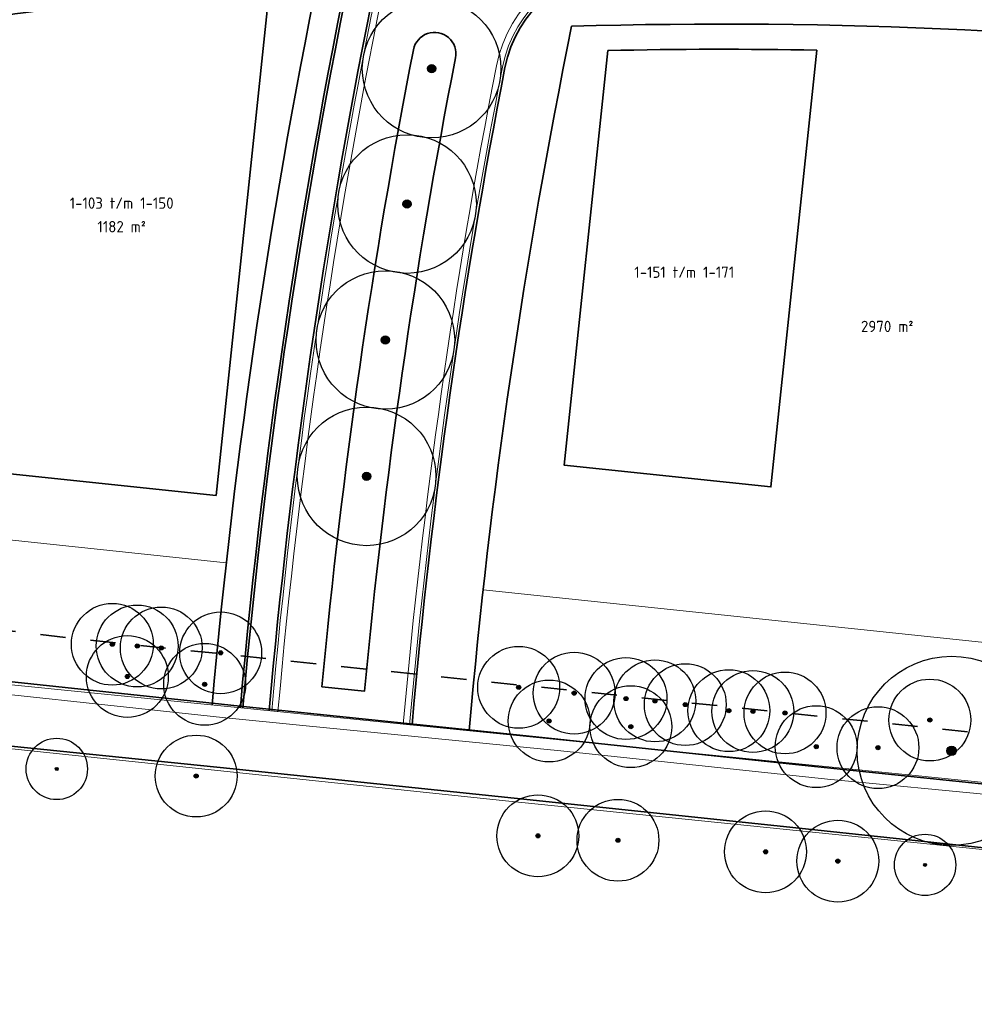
# Model space of a CAD drawing. Extents: x 168179 to 170299, y 448694 to 449599.
# Tile 2 of 32: x 168291 to 168366, y 448749 to 448827. Entities that reach past the tile are written whole.
import ezdxf
from ezdxf.enums import TextEntityAlignment as Align

# ---------------------------------------------------------------- set-up
doc = ezdxf.new("R2010")
doc.units = 0
doc.linetypes.add('NLCS-HIDDEN', pattern=[4, 2, -2])
doc.layers.get('0').update_dxf_attribs({"lineweight": 0})
for name, color, linetype, lineweight in [('B-WE-VH-VERHARDING_ASFALT_ROOD-G', 10, 'Continuous', 18), ('B-WE-VH-VERHARDING_ASFALT_ZWART-G', 7, 'Continuous', 13), ('N-WE-KG-GRENS_SECTIE-G', 210, 'NLCS-HIDDEN', 35), ('N01-WE-OG-WEG_ONTSLUITINGSWEG_GOOT-O', 162, 'Continuous', 18), ('N01-WE-VH-KANTOPSLUITING_ACHTERKANTBAND-G', 50, 'Continuous', 35), ('N01-WE-VH-VERHARDING-G', 252, 'Continuous', 35), ('N1-WE-GR-BOOM-S', 90, 'Continuous', 25), ('N8-WE-OG-KADASTRAAL_KAVELNUMMER-T18', 7, 'Continuous', 18), ('N8-WE-OG-KADASTRAAL_KAVELOPPERVLAK-T18', 10, 'Continuous', 18), ('R-WE-VH-KANTVERHARDING-G', 210, 'Continuous', 35)]:
    doc.layers.add(name, color=color, linetype=linetype, lineweight=lineweight)
for name, color, linetype, lineweight, true_color in [('N01-WE-KG-KADASTRAAL-O', 150, 'Continuous', 18, 0x007fff), ('N1-PV-GR-BOOM-S', 3, 'Continuous', 25, 0x00ff00), ('N1-WE-KG-KADASTRAAL_BEBOUWING-G', 1, 'Continuous', 35, 0xff0000)]:
    doc.layers.add(name, color=color, linetype=linetype, lineweight=lineweight, true_color=true_color)
doc.styles.add('NLCS-ISO-M1000-T18', font='NLCS-ISO.ttf', dxfattribs={"height": 1.8})

# ---------------------------------------------------------------- blocks, each defined once
blk = doc.blocks.new('B-SGR-BOOM_1E GROOTTE')
at = {"ltscale": 0.1}
h = blk.add_hatch(color=256, dxfattribs=at)
edge = h.paths.add_edge_path()
edge.add_arc((-0.002, 0.003), 0.15, 0, 360)
blk.add_circle((-0.002, 0.003), 3)
blk.add_circle((-0.002, 0.003), 0.15, dxfattribs=at)
blk = doc.blocks.new('SGR-BOOM_01')
at = {"ltscale": 0.1}
h = blk.add_hatch(color=256, dxfattribs=at)
edge = h.paths.add_edge_path()
edge.add_arc((0, 0), 0.15, 0, 360)
for radius in [2.5, 0.045]:
    blk.add_circle((0, 0), radius)
blk.add_circle((0, 0), 0.15, dxfattribs=at)
blk = doc.blocks.new('an-bb-sn-opp')
at = {"layer": 'N8-WE-OG-KADASTRAAL_KAVELNUMMER-T18', "style": 'NLCS-ISO-M1000-T18'}
blk.add_attdef('NUMMER', text='', height=1.8, dxfattribs=at).set_placement((0, 1.87), align=Align.MIDDLE)
at = {"layer": 'N8-WE-OG-KADASTRAAL_KAVELOPPERVLAK-T18', "style": 'NLCS-ISO-M1000-T18'}
blk.add_attdef('OPPERVLAK', text='', height=1.8, dxfattribs=at).set_placement((0, -1.87), align=Align.MIDDLE)

msp = doc.modelspace()

# ---------------------------------------------------------------- linework, layer by layer
at = {"layer": 'B-WE-VH-VERHARDING_ASFALT_ROOD-G'}
for points in [[(168183.622, 448785.423), (168280.784, 448775.028), (168280.709, 448774.312), (168306.794, 448771.496), (168313.443, 448770.843), (168333.645, 448768.857), (168354.809, 448766.609), (168368.608, 448765.282), (168378.07, 448764.272), (168398.401, 448762.173), (168418.977, 448760.003), (168452.703, 448756.565), (168482.235, 448753.488), (168517.825, 448749.811)], [(168486.218, 448748.741), (168481.792, 448749.2), (168408.075, 448756.843), (168329.259, 448764.899), (168280.262, 448770.055), (168280.377, 448771.151), (168183.287, 448781.583)]]:
    msp.add_lwpolyline(points, dxfattribs=at)
at = {"layer": 'B-WE-VH-VERHARDING_ASFALT_ZWART-G'}
msp.add_lwpolyline([(168479.857, 448754.736), (168423.305, 448760.664), (168361.784, 448766.909), (168280.784, 448775.028)], dxfattribs=at)
at = {"layer": 'N-WE-KG-GRENS_SECTIE-G', "flags": 128}
msp.add_lwpolyline([(168475.753, 448921.662), (168474.204, 448921.691, 0.009415), (168474.2, 448937.292), (168475.75, 448937.322, 0.050156), (168465.848, 449019.95), (168453.502, 449017.196, -0.022744), (168459.841, 448981.14, -0.152911), (168296.225, 449002.121), (168296.119, 449002.06), (168293.235, 449002.369, -0.007173), (168292.053, 448990.235), (168272.682, 448991.702), (168278.681, 448985.016, -0.196532), (168282.252, 448975.021), (168280.443, 448934.768, -0.21258), (168275.339, 448924.565), (168254.461, 448907.403, 0.215867), (168251.546, 448901.482, 0.008547), (168250.664, 448843.712), (168251.953, 448829.514), (168252.03, 448822.156), (168253.105, 448822.386), (168251.912, 448782.83), (168295.48, 448777.72), (168453.38, 448761.242), (168455.078, 448777.726, -0.032968), (168464.449, 448832.8, 0.05401)], format="xyb", close=True, dxfattribs=at)
at = {"layer": 'N01-WE-KG-KADASTRAAL-O', "flags": 128}
for points in [[(168288.038, 448830.8, -0.016452), (168313.783, 448833.672, -0.500331), (168314.842, 448832.472, 0.023687), (168307.102, 448783.782), (168283.365, 448786.279)], [(168457.827, 448810.81, 0.077772), (168334.511, 448826.351, 0.022636), (168327.49, 448781.638), (168452.17, 448768.526), (168453.138, 448777.925, -0.019499)]]:
    msp.add_lwpolyline(points, format="xyb", close=True, dxfattribs=at)
at = {"layer": 'N01-WE-OG-WEG_ONTSLUITINGSWEG_GOOT-O', "flags": 128}
for points in [[(168473.094, 448921.215, -0.053708), (168461.871, 448833.415, 0.010331), (168458.13, 448816.184, 0.074389), (168338.635, 448831.704, 0.353414), (168328.533, 448823.215, 0.026116), (168321.151, 448770.976), (168321.649, 448770.932, -0.026116), (168329.024, 448823.12, -0.353414), (168338.645, 448831.204, -0.074726), (168458.517, 448815.554, -0.01065), (168462.358, 448833.299, 0.053708), (168473.594, 448921.205, 0.053708)], [(168318.96, 448828.912, 0.027877), (168310.704, 448772.029), (168311.202, 448771.985, -0.027877), (168319.45, 448828.813)]]:
    msp.add_lwpolyline(points, format="xyb", close=True, dxfattribs=at)
at = {"layer": 'N01-WE-VH-KANTOPSLUITING_ACHTERKANTBAND-G', "flags": 128}
for points in [[(168473.714, 448921.202), (168473.773, 448920.2, -0.053102), (168462.552, 448833.253, 0.010778), (168458.672, 448815.301, 0.009422), (168443.87, 448819.25, 0.416622), (168442.901, 448818.658), (168442.546, 448817.207, 0.063898), (168340.224, 448828.736), (168340.193, 448830.234, 0.413348), (168339.379, 448831.017, 0.000449), (168338.649, 448831.004, 0.353414), (168329.22, 448823.081, 0.026116), (168321.849, 448770.914)], [(168310.504, 448772.047, -0.027392), (168318.566, 448827.971), (168318.842, 448828.936)], [(168326.376, 448770.461, -0.028254), (168334.511, 448826.351, -0.077772), (168457.827, 448810.81, -0.002682), (168458.672, 448815.301)]]:
    msp.add_lwpolyline(points, format="xyb", dxfattribs=at)
at = {"layer": 'N01-WE-VH-KANTOPSLUITING_ACHTERKANTBAND-G'}
msp.add_lwpolyline([(168305.977, 448772.503, -0.029134), (168314.842, 448832.472, 0.500331), (168313.783, 448833.672, 0.02005), (168282.438, 448829.947, -0.000629), (168282.317, 448830.997, -0.000305)], format="xyb", dxfattribs=at)
at = {"layer": 'N01-WE-VH-KANTOPSLUITING_ACHTERKANTBAND-G', "flags": 128}
msp.add_lwpolyline([(168325.294, 448823.847, 0.024963), (168318.076, 448773.602), (168314.693, 448773.941, -0.024952), (168321.957, 448824.498, -1.000012)], format="xyb", close=True, dxfattribs=at)
at = {"layer": 'N01-WE-VH-VERHARDING-G'}
for points in [[(168308.216, 448772.278, -0.031357), (168317.997, 448836.494, -0.02584)], [(168308.415, 448772.258, -0.031386), (168318.204, 448836.508, -0.025869)], [(168337.374, 448831.177, -0.067376), (168445.801, 448818.975, -0.067376)]]:
    msp.add_lwpolyline(points, format="xyb", dxfattribs=at)
at = {"layer": 'N1-WE-KG-KADASTRAAL_BEBOUWING-G', "flags": 128}
for points in [[(168306.296, 448789.13), (168285.9, 448791.271), (168289.675, 448827.238, -0.012918), (168310.547, 448829.636)], [(168353.977, 448824.46), (168350.332, 448789.794), (168333.922, 448791.52), (168337.383, 448824.426, -0.010374)]]:
    msp.add_lwpolyline(points, format="xyb", close=True, dxfattribs=at)
at = {"layer": 'R-WE-VH-KANTVERHARDING-G'}
for points in [[(168276.884, 448775.357), (168280.729, 448775.08), (168281.488, 448775.108), (168286.356, 448774.74), (168308.695, 448772.34), (168332.181, 448769.913), (168352.774, 448767.729), (168376.456, 448765.27), (168390.69, 448763.789), (168391.744, 448763.712), (168393.035, 448763.825), (168406.914, 448762.404), (168407.233, 448762.196), (168432.054, 448759.593), (168460.211, 448756.683), (168477.232, 448754.911), (168485.992, 448754.012)], [(168263.78, 448773.088), (168269.255, 448772.52), (168271.706, 448772.258), (168271.801, 448772.148), (168276.53, 448771.616), (168280.37, 448771.112), (168280.274, 448770.403), (168280.298, 448770.343), (168280.569, 448770.221), (168286.374, 448769.594), (168307.649, 448767.42), (168331.713, 448764.908), (168352.056, 448762.767), (168375.182, 448760.321), (168389.95, 448758.848), (168407.147, 448757.104), (168431.677, 448754.552), (168459.321, 448751.829), (168460.07, 448751.654), (168476.778, 448750), (168481.849, 448749.42)]]:
    msp.add_lwpolyline(points, dxfattribs=at)

# ---------------------------------------------------------------- block references
at = {"xscale": 0.5, "yscale": 0.5, "zscale": 0.5}
for p, values in [((168298.796, 448811.387), {'NUMMER': '1-103 t/m 1-150', 'OPPERVLAK': '1182 m²'}), ((168359.555, 448803.47), {'OPPERVLAK': '2970 m²'})]:
    msp.add_blockref('an-bb-sn-opp', p, dxfattribs=at).add_auto_attribs(values)
at = {"layer": 'N1-PV-GR-BOOM-S', "xscale": 2.2, "yscale": 2.2, "zscale": 2.2}
for p in [(168323.397, 448822.995), (168321.446, 448812.247), (168319.726, 448801.459), (168318.237, 448790.636)]:
    msp.add_blockref('SGR-BOOM_01', p, dxfattribs=at)
at = {"layer": 'N1-WE-GR-BOOM-S'}
for p, xscale, yscale, zscale in [((168298.06, 448777.309), 1.0824694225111, 1.0824694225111, 1.0824694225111), ((168300.034, 448777.171), 1.0824694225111, 1.0824694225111, 1.0824694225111), ((168301.941, 448777.015), 1.0824694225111, 1.0824694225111, 1.0824694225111), ((168306.656, 448776.628), 1.0824694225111, 1.0824694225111, 1.0824694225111), ((168299.25, 448774.751), 1.0824694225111, 1.0824694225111, 1.0824694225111), ((168305.385, 448774.132), 1.0824694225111, 1.0824694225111, 1.0824694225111), ((168330.31, 448773.889), 1.0824694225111, 1.0824694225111, 1.0824694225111), ((168334.711, 448773.433), 1.0824694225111, 1.0824694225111, 1.0824694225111), ((168338.825, 448772.999), 1.0824694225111, 1.0824694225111, 1.0824694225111), ((168341.12, 448772.814), 1.0824694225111, 1.0824694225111, 1.0824694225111), ((168343.532, 448772.521), 1.0824694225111, 1.0824694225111, 1.0824694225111), ((168364.673, 448768.849), 2.5, 2.5, 2.5), ((168346.99, 448772.042), 1.0824694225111, 1.0824694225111, 1.0824694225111), ((168348.898, 448771.979), 1.0824694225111, 1.0824694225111, 1.0824694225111), ((168351.448, 448771.859), 1.0824694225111, 1.0824694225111, 1.0824694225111), ((168332.723, 448771.219), 1.0824694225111, 1.0824694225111, 1.0824694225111), ((168362.939, 448771.296), 1.0824694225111, 1.0824694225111, 1.0824694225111), ((168339.207, 448770.77), 1.0824694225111, 1.0824694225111, 1.0824694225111), ((168353.924, 448769.182), 1.0824694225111, 1.0824694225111, 1.0824694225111), ((168358.821, 448769.101), 1.0824694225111, 1.0824694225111, 1.0824694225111), ((168293.649, 448767.417), 0.811852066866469, 0.811852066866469, 0.811852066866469), ((168304.714, 448766.851), 1.0824694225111, 1.0824694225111, 1.0824694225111), ((168331.833, 448762.105), 1.0824694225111, 1.0824694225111, 1.0824694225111), ((168338.186, 448761.756), 1.0824694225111, 1.0824694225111, 1.0824694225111), ((168349.903, 448760.841), 1.0824694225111, 1.0824694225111, 1.0824694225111), ((168355.641, 448760.1), 1.0824694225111, 1.0824694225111, 1.0824694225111), ((168362.565, 448759.801), 0.811852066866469, 0.811852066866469, 0.811852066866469)]:
    msp.add_blockref('B-SGR-BOOM_1E GROOTTE', p, dxfattribs=dict(at, xscale=xscale, yscale=yscale, zscale=zscale))

# ---------------------------------------------------------------- texts
at = {"layer": 'N8-WE-OG-KADASTRAAL_KAVELNUMMER-T18', "style": 'NLCS-ISO-M1000-T18'}
msp.add_text('1-151 t/m 1-171', height=0.9, dxfattribs=at).set_placement((168343.446, 448806.841), align=Align.MIDDLE)

doc.saveas('drawing.dxf')
